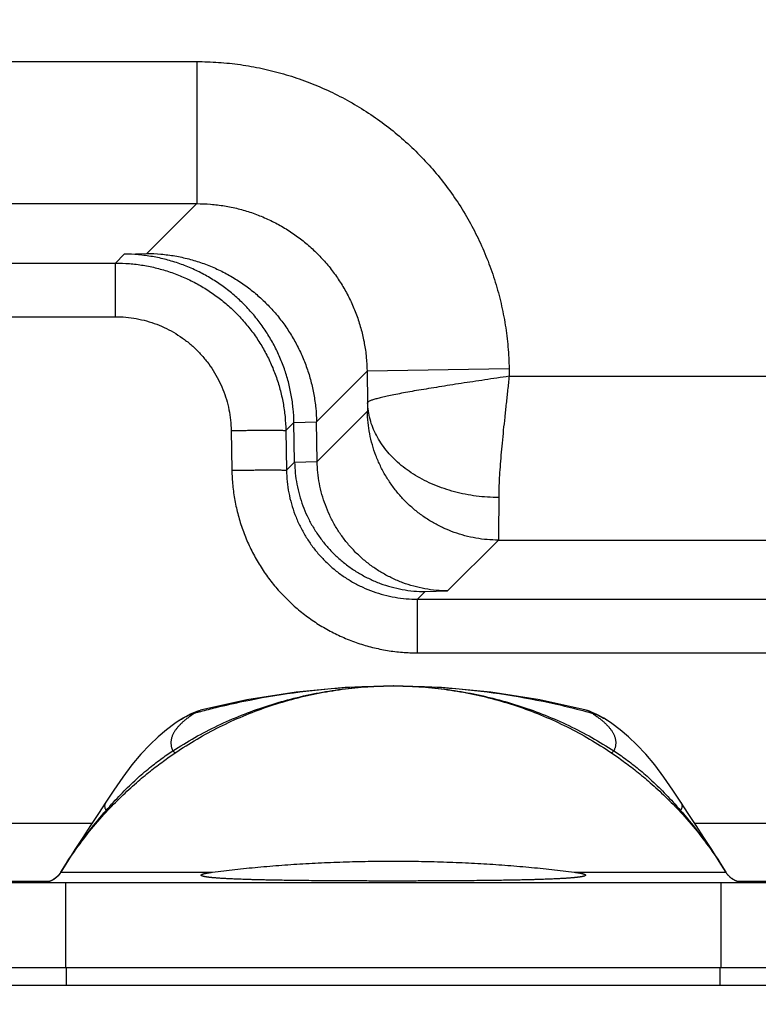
# Model space of a CAD drawing. Header units: inches. Extents: x 0 to 34, y 0 to 22.
# Tile 21 of 35: x 27.051 to 27.727, y 6.019 to 6.92. Entities that reach past the tile are written whole.
import ezdxf

# ---------------------------------------------------------------- set-up
doc = ezdxf.new("R2010")
doc.units = ezdxf.units.IN
doc.header["$LTSCALE"] = 1.87
doc.header["$MEASUREMENT"] = 0
doc.layers.get('0').update_dxf_attribs({"linetype": 'CONTINUOUS'})
doc.layers.add('DIMENSIONS', color=7, linetype='CONTINUOUS')
doc.styles.get("Standard").update_dxf_attribs({"font": 'txt', "width": 0.8})
doc.dimstyles.new('DIMSTYLE_1', dxfattribs={"dimtxt": 0.125, "dimasz": 0.18, "dimexe": 0.18, "dimexo": 0.0625, "dimgap": 0.09, "dimtad": 0, "dimtih": 1, "dimtoh": 1, "dimdec": 3, "dimlfac": 0.5, "dimzin": 4, "dimdsep": 46, "dimtxsty": 'STANDARD', "dimblk": '_FILLED', "dimblk1": '_FILLED', "dimblk2": '_FILLED', "dimcen": 0.09, "dimadec": 0, "dimazin": 0, "dimtp": 0.01, "dimtm": 0.01, "dimtfac": 1, "dimtdec": 3, "dimtofl": 0, "dimtmove": 0, "dimatfit": 3, "dimldrblk": '_FILLED', "dimfxl": 1, "dimtolj": 1, "dimtzin": 4, "dimarcsym": 0})

# ---------------------------------------------------------------- blocks, each defined once
blk = doc.blocks.new('_FILLED')
at = {"color": 0, "linetype": 'BYBLOCK'}
blk.add_solid([(0, 0), (-1, 0.1736), (-1, -0.1736)], dxfattribs=at)
blk = doc.blocks.new('*D2')
at = {"layer": 'DIMENSIONS', "color": 2, "linetype": 'CONTINUOUS'}
for p, q in [((27.30228, 7.1935), (25.61778, 7.1935)), ((25.74278, 7.1935), (25.74278, 6.615)), ((25.74278, 6.0365), (25.74278, 6.615)), ((25.74278, 6.615), (25.74278, 5.2865)), ((26.63106, 6.0365), (25.61778, 6.0365)), ((25.74278, 5.2865), (25.48817, 5.2865))]:
    blk.add_line(p, q, dxfattribs=at)
at = {"layer": 'DIMENSIONS', "color": 2, "linetype": 'CONTINUOUS', "xscale": 0.18, "yscale": 0.18, "zscale": 0.18}
for p, rotation in [((25.74278, 7.1935), 90), ((25.74278, 6.0365), 270)]:
    blk.add_blockref('_FILLED', p, dxfattribs=dict(at, rotation=rotation))
at = {"layer": 'DIMENSIONS', "color": 2, "linetype": 'CONTINUOUS', "width": 0.8}
for s, p in [('[', (24.72567, 5.224)), (']', (25.32567, 5.224)), ('.579', (24.20067, 5.224)), ('14.69', (24.82567, 5.224))]:
    blk.add_text(s, height=0.125, dxfattribs=at).set_placement(p)

msp = doc.modelspace()

# ---------------------------------------------------------------- linework, layer by layer
at = {"color": 7, "linetype": 'CONTINUOUS'}
for p, q in [((26.82876, 6.88182), (27.21279, 6.88182)), ((27.21279, 6.88182), (27.21279, 6.75184)), ((26.82876, 6.75184), (27.21279, 6.75184)), ((27.21279, 6.75184), (27.16719, 6.70624)), ((27.14657, 6.70562), (27.13845, 6.6975)), ((27.14657, 6.70562), (27.16719, 6.70624)), ((26.90311, 6.6975), (27.13845, 6.6975)), ((27.13845, 6.64838), (27.13845, 6.6975)), ((26.90311, 6.64838), (27.13845, 6.64838)), ((27.36874, 6.59854), (27.32244, 6.55223)), ((27.4987, 6.60077), (27.36874, 6.59854)), ((27.36874, 6.59854), (27.36924, 6.56965)), ((27.4987, 6.60077), (27.49882, 6.59391)), ((27.49882, 6.59391), (28.11212, 6.59391)), ((27.36902, 6.56185), (27.32307, 6.5159)), ((27.30182, 6.55161), (27.29437, 6.54416)), ((27.30182, 6.55161), (27.32244, 6.55223)), ((27.30245, 6.51528), (27.30182, 6.55161)), ((27.32307, 6.5159), (27.32244, 6.55223)), ((27.24438, 6.54418), (27.245, 6.50783)), ((27.29437, 6.54416), (27.29498, 6.50781)), ((27.29498, 6.50781), (27.30245, 6.51528)), ((27.30245, 6.51528), (27.32307, 6.5159)), ((27.48899, 6.44393), (27.44249, 6.39743)), ((27.48899, 6.44393), (28.11278, 6.44393)), ((27.42187, 6.39681), (27.44249, 6.39743)), ((27.41489, 6.38984), (27.42187, 6.39681)), ((27.41489, 6.38984), (28.11278, 6.38984)), ((27.41489, 6.34072), (27.41489, 6.38984)), ((27.41489, 6.34072), (28.113, 6.34072)), ((27.39256, 6.3105), (27.39278, 6.3105)), ((27.19588, 6.27825), (27.19589, 6.27826)), ((27.58967, 6.27825), (27.58972, 6.27821)), ((27.59269, 6.27614), (27.58967, 6.27825)), ((27.11709, 6.18472), (26.69278, 6.18472)), ((28.09278, 6.18472), (27.66846, 6.18472)), ((27.69727, 6.1399), (27.69109, 6.14997)), ((27.08846, 6.1402), (27.08763, 6.13893)), ((27.08846, 6.1402), (27.08843, 6.14007)), ((27.08843, 6.14005), (27.22728, 6.14005)), ((27.55828, 6.14005), (27.69713, 6.14005)), ((27.69713, 6.14007), (27.69709, 6.1402)), ((27.6981, 6.13868), (27.69782, 6.13907)), ((27.07791, 6.13167), (26.69278, 6.13167)), ((26.76993, 6.1305), (28.01562, 6.1305)), ((27.09278, 6.1305), (27.09278, 6.0525)), ((27.69278, 6.0525), (27.69278, 6.1305)), ((28.09278, 6.13167), (27.70751, 6.13167)), ((28.01562, 6.0525), (26.76993, 6.0525)), ((27.09375, 6.0365), (27.09375, 6.0525)), ((27.6918, 6.0365), (27.6918, 6.0525)), ((28.09278, 6.0365), (26.69278, 6.0365))]:
    msp.add_line(p, q, dxfattribs=at)
for points in [[(27.39256, 6.31049), (27.34879, 6.30912), (27.30375, 6.30486), (27.2588, 6.29769), (27.21624, 6.28817)], [(27.56932, 6.28817), (27.52676, 6.29769), (27.48189, 6.30485), (27.43684, 6.30912), (27.39278, 6.3105)], [(27.21381, 6.28744), (27.2068, 6.28455), (27.20037, 6.28112), (27.19589, 6.27826)], [(27.57894, 6.28446), (27.57252, 6.28716), (27.57175, 6.28744)], [(27.58974, 6.27821), (27.58533, 6.28103), (27.57894, 6.28446)], [(27.19588, 6.27825), (27.19287, 6.27614), (27.1853, 6.27044), (27.17767, 6.26404), (27.16985, 6.25667), (27.16178, 6.24813), (27.15345, 6.23822), (27.14508, 6.22712), (27.13687, 6.21522), (27.12971, 6.20415)], [(27.65584, 6.20415), (27.64868, 6.21522), (27.64048, 6.22712), (27.6321, 6.23822), (27.62377, 6.24813), (27.6157, 6.25667), (27.60788, 6.26403), (27.60026, 6.27044), (27.59269, 6.27614)], [(27.12971, 6.20415), (27.12307, 6.19381), (27.11574, 6.18266), (27.10851, 6.17172), (27.1014, 6.16085), (27.09447, 6.14997), (27.08846, 6.1402)], [(27.69109, 6.14997), (27.68415, 6.16085), (27.67704, 6.17172), (27.66981, 6.18266), (27.66249, 6.19381), (27.65584, 6.20415)], [(27.08763, 6.13893), (27.08591, 6.13682), (27.08391, 6.13497), (27.08169, 6.1334), (27.07927, 6.13215), (27.07671, 6.13124), (27.07404, 6.13069), (27.07206, 6.13055)], [(27.69782, 6.13907), (27.69754, 6.13948), (27.69727, 6.1399)], [(27.71138, 6.13071), (27.71122, 6.13073), (27.71102, 6.13076), (27.71082, 6.1308), (27.71061, 6.13083), (27.7104, 6.13087), (27.71019, 6.13091), (27.70998, 6.13096), (27.70976, 6.13101), (27.70954, 6.13106), (27.70932, 6.13111), (27.70909, 6.13117), (27.70887, 6.13124), (27.70864, 6.1313), (27.70841, 6.13137), (27.70817, 6.13144), (27.70794, 6.13152), (27.7077, 6.1316), (27.70746, 6.13168), (27.70721, 6.13177), (27.70697, 6.13187), (27.70672, 6.13197), (27.70647, 6.13207), (27.70621, 6.13218), (27.70596, 6.13229), (27.7057, 6.13241), (27.70543, 6.13254), (27.70516, 6.13268), (27.70489, 6.13282), (27.70461, 6.13297), (27.70432, 6.13313), (27.70402, 6.13331), (27.70371, 6.13349), (27.7034, 6.13369), (27.70308, 6.1339), (27.70275, 6.13413), (27.70242, 6.13436), (27.7021, 6.13461), (27.70177, 6.13486), (27.70145, 6.13512), (27.70113, 6.13539), (27.70081, 6.13567), (27.7005, 6.13596), (27.70019, 6.13626), (27.69988, 6.13657), (27.69957, 6.1369), (27.69927, 6.13723), (27.69897, 6.13757), (27.69868, 6.13793), (27.69839, 6.1383), (27.6981, 6.13868)]]:
    msp.add_lwpolyline(points, dxfattribs=at)
for points, knots in [([(27.21279, 6.88182), (27.21945, 6.88182), (27.23282, 6.88135), (27.25282, 6.87924), (27.2727, 6.87572), (27.29233, 6.87078), (27.31158, 6.86447), (27.33032, 6.85681), (27.34846, 6.84786), (27.36592, 6.83765), (27.38262, 6.82623), (27.39847, 6.81366), (27.4134, 6.79999), (27.42732, 6.7853), (27.44017, 6.76967), (27.45188, 6.75317), (27.46239, 6.73589), (27.47166, 6.7179), (27.47965, 6.69929), (27.4863, 6.68014), (27.49157, 6.66059), (27.49544, 6.64076), (27.49789, 6.6208), (27.49859, 6.60743), (27.4987, 6.60077)], [0, 0, 0, 0, 0.045003, 0.090268, 0.135714, 0.181265, 0.226849, 0.272397, 0.317895, 0.363377, 0.408873, 0.454389, 0.499916, 0.545448, 0.590974, 0.636479, 0.681968, 0.727477, 0.773044, 0.818655, 0.864234, 0.909703, 0.954985, 1, 1, 1, 1]), ([(27.21279, 6.75184), (27.21704, 6.75184), (27.22556, 6.75149), (27.23824, 6.74993), (27.25075, 6.74734), (27.263, 6.74374), (27.27491, 6.73914), (27.2864, 6.7336), (27.29739, 6.72714), (27.30781, 6.7198), (27.3176, 6.71164), (27.3267, 6.70271), (27.33504, 6.69306), (27.34256, 6.68275), (27.34923, 6.67186), (27.35498, 6.66045), (27.35978, 6.64862), (27.36359, 6.63642), (27.3664, 6.62396), (27.36818, 6.6113), (27.36867, 6.60279), (27.36874, 6.59854)], [0, 0, 0, 0, 0.052677, 0.105365, 0.158042, 0.210698, 0.263324, 0.315915, 0.368474, 0.421009, 0.473541, 0.526098, 0.578689, 0.631307, 0.683945, 0.7366, 0.789265, 0.841937, 0.894616, 0.947306, 1, 1, 1, 1]), ([(27.30182, 6.55161), (27.30174, 6.55578), (27.30127, 6.56412), (27.29955, 6.57654), (27.29685, 6.5888), (27.29317, 6.60083), (27.28853, 6.61255), (27.28296, 6.62388), (27.27648, 6.63476), (27.26912, 6.6451), (27.26093, 6.65485), (27.25195, 6.66392), (27.24223, 6.67225), (27.23184, 6.67979), (27.22084, 6.68646), (27.20931, 6.69221), (27.19731, 6.697), (27.18495, 6.70077), (27.17232, 6.70351), (27.15949, 6.70519), (27.15087, 6.7056), (27.14657, 6.70562)], [0, 0, 0, 0, 0.051637, 0.103449, 0.155274, 0.207091, 0.259147, 0.311306, 0.36347, 0.415896, 0.468491, 0.5211, 0.573936, 0.626961, 0.679998, 0.733198, 0.786557, 0.839869, 0.893196, 0.946611, 1, 1, 1, 1]), ([(27.16719, 6.70624), (27.1715, 6.70622), (27.18012, 6.70582), (27.19294, 6.70414), (27.20558, 6.7014), (27.21794, 6.69762), (27.22993, 6.69283), (27.24147, 6.68708), (27.25247, 6.68041), (27.26286, 6.67288), (27.27257, 6.66454), (27.28155, 6.65547), (27.28974, 6.64573), (27.2971, 6.63538), (27.30358, 6.6245), (27.30916, 6.61317), (27.31379, 6.60145), (27.31747, 6.58943), (27.32018, 6.57717), (27.32189, 6.56474), (27.32237, 6.5564), (27.32244, 6.55223)], [0, 0, 0, 0, 0.053389, 0.106804, 0.160131, 0.213443, 0.266802, 0.320002, 0.373039, 0.426064, 0.4789, 0.531509, 0.584104, 0.63653, 0.688694, 0.740853, 0.792909, 0.844726, 0.896551, 0.948363, 1, 1, 1, 1]), ([(27.13845, 6.6975), (27.1427, 6.6975), (27.15121, 6.69715), (27.16388, 6.69558), (27.17639, 6.69299), (27.18863, 6.68938), (27.20054, 6.68479), (27.21202, 6.67924), (27.223, 6.67278), (27.23342, 6.66545), (27.24321, 6.65729), (27.2523, 6.64836), (27.26064, 6.63871), (27.26816, 6.6284), (27.27483, 6.61751), (27.28058, 6.6061), (27.28539, 6.59426), (27.28921, 6.58206), (27.29202, 6.56959), (27.2938, 6.55693), (27.2943, 6.54842), (27.29437, 6.54416)], [0, 0, 0, 0, 0.052651, 0.105318, 0.157973, 0.210607, 0.263214, 0.315791, 0.36834, 0.420868, 0.473389, 0.525923, 0.578494, 0.631117, 0.68378, 0.736467, 0.789165, 0.84187, 0.894582, 0.947297, 1, 1, 1, 1]), ([(27.13845, 6.64838), (27.14163, 6.64838), (27.14804, 6.64808), (27.15759, 6.64678), (27.16704, 6.6446), (27.17627, 6.64156), (27.18518, 6.63768), (27.1937, 6.633), (27.20175, 6.62757), (27.20927, 6.62142), (27.2162, 6.61461), (27.22248, 6.6072), (27.22805, 6.59923), (27.23288, 6.59079), (27.23691, 6.58193), (27.24012, 6.57274), (27.24247, 6.56332), (27.24393, 6.55377), (27.24433, 6.54737), (27.24438, 6.54418)], [0, 0, 0, 0, 0.05808, 0.116639, 0.175506, 0.234521, 0.29353, 0.352443, 0.411324, 0.47025, 0.529214, 0.58816, 0.647082, 0.706059, 0.765152, 0.824258, 0.883213, 0.941851, 1, 1, 1, 1]), ([(27.49882, 6.59391), (27.4951, 6.59329), (27.48764, 6.59227), (27.47657, 6.59052), (27.46564, 6.58893), (27.45497, 6.58733), (27.44464, 6.5857), (27.4347, 6.58411), (27.42525, 6.5826), (27.41634, 6.58112), (27.40805, 6.57972), (27.40044, 6.57832), (27.39357, 6.577), (27.38749, 6.57578), (27.38224, 6.57458), (27.37786, 6.57344), (27.37437, 6.57247), (27.37175, 6.57158), (27.37011, 6.57072), (27.36932, 6.57), (27.36924, 6.56965)], [0, 0, 0, 0, 0.085626, 0.170562, 0.2542, 0.33595, 0.415221, 0.491426, 0.563998, 0.632393, 0.696105, 0.754688, 0.807692, 0.854711, 0.89548, 0.929732, 0.957166, 0.977786, 0.991891, 1, 1, 1, 1]), ([(27.49882, 6.59391), (27.49831, 6.5897), (27.4974, 6.58133), (27.49604, 6.56886), (27.4947, 6.55659), (27.49345, 6.54459), (27.4923, 6.53294), (27.4913, 6.52175), (27.49042, 6.51111), (27.48977, 6.50109), (27.48933, 6.49176), (27.4892, 6.48577), (27.4892, 6.4829)], [0, 0, 0, 0, 0.113917, 0.226599, 0.337633, 0.446218, 0.551458, 0.652511, 0.748564, 0.838854, 0.922847, 1, 1, 1, 1]), ([(27.36924, 6.56965), (27.36924, 6.56891), (27.36923, 6.56753), (27.36922, 6.56563), (27.36917, 6.5641), (27.36916, 6.56295), (27.36907, 6.56229), (27.36909, 6.56192), (27.36902, 6.56185)], [0, 0, 0, 0, 0.285074, 0.530589, 0.728845, 0.874358, 0.964495, 1, 1, 1, 1]), ([(27.4892, 6.4829), (27.48577, 6.48291), (27.47891, 6.48313), (27.4687, 6.48412), (27.45863, 6.48575), (27.44879, 6.48802), (27.43925, 6.4909), (27.43007, 6.49437), (27.42133, 6.49842), (27.41308, 6.503), (27.40539, 6.50809), (27.39832, 6.51365), (27.39191, 6.51964), (27.38622, 6.52602), (27.38129, 6.53274), (27.37715, 6.53974), (27.37384, 6.54699), (27.37138, 6.55443), (27.36979, 6.562), (27.36932, 6.5671), (27.36924, 6.56965)], [0, 0, 0, 0, 0.063299, 0.126393, 0.189073, 0.251143, 0.312416, 0.372723, 0.431915, 0.48987, 0.546493, 0.601726, 0.655546, 0.707974, 0.759073, 0.808954, 0.857772, 0.905724, 0.953046, 1, 1, 1, 1]), ([(27.48899, 6.44393), (27.48554, 6.44393), (27.47863, 6.44423), (27.46836, 6.44557), (27.45823, 6.44779), (27.44834, 6.45088), (27.43875, 6.45481), (27.42953, 6.45954), (27.42075, 6.46506), (27.41249, 6.47131), (27.40479, 6.47825), (27.39772, 6.48583), (27.39132, 6.49399), (27.38566, 6.50267), (27.38076, 6.51181), (27.37667, 6.52133), (27.37341, 6.53117), (27.37102, 6.54125), (27.3695, 6.55151), (27.36908, 6.5584), (27.36902, 6.56185)], [0, 0, 0, 0, 0.055551, 0.111104, 0.166658, 0.222213, 0.277769, 0.333326, 0.388884, 0.444443, 0.500002, 0.55556, 0.611119, 0.666676, 0.722233, 0.777789, 0.833344, 0.888898, 0.94445, 1, 1, 1, 1]), ([(27.24438, 6.54418), (27.24623, 6.54421), (27.24989, 6.54427), (27.25534, 6.54434), (27.26065, 6.54441), (27.26575, 6.54446), (27.2706, 6.54449), (27.27512, 6.54451), (27.27927, 6.54452), (27.28299, 6.54451), (27.28623, 6.54449), (27.28896, 6.54446), (27.29113, 6.54439), (27.29277, 6.54437), (27.29373, 6.54424), (27.29427, 6.54426), (27.29437, 6.54416)], [0, 0, 0, 0, 0.110676, 0.219989, 0.326597, 0.429189, 0.526506, 0.617352, 0.700611, 0.775261, 0.840387, 0.895189, 0.938997, 0.971282, 0.991666, 1, 1, 1, 1]), ([(27.30245, 6.51528), (27.30251, 6.51189), (27.30291, 6.50512), (27.30437, 6.49504), (27.30667, 6.48511), (27.30981, 6.47538), (27.31377, 6.46594), (27.31853, 6.45685), (27.32405, 6.44816), (27.33031, 6.43996), (27.33727, 6.43229), (27.34488, 6.42524), (27.3531, 6.41884), (27.36186, 6.41317), (27.3711, 6.40827), (27.38075, 6.40418), (27.39074, 6.40095), (27.40097, 6.39861), (27.41137, 6.39717), (27.41837, 6.39683), (27.42187, 6.39681)], [0, 0, 0, 0, 0.054512, 0.10921, 0.163901, 0.218642, 0.273632, 0.328688, 0.383827, 0.439261, 0.494797, 0.55042, 0.606329, 0.662326, 0.718396, 0.774697, 0.830995, 0.887265, 0.943644, 1, 1, 1, 1]), ([(27.44249, 6.39743), (27.439, 6.39745), (27.432, 6.39779), (27.42159, 6.39923), (27.41136, 6.40157), (27.40138, 6.4048), (27.39172, 6.40889), (27.38248, 6.41379), (27.37372, 6.41947), (27.36551, 6.42586), (27.35789, 6.43292), (27.35093, 6.44058), (27.34467, 6.44879), (27.33915, 6.45747), (27.3344, 6.46657), (27.33044, 6.47601), (27.3273, 6.48573), (27.32499, 6.49566), (27.32353, 6.50574), (27.32313, 6.51252), (27.32307, 6.5159)], [0, 0, 0, 0, 0.056356, 0.112735, 0.169005, 0.225303, 0.281604, 0.337674, 0.393671, 0.44958, 0.505203, 0.560739, 0.616173, 0.671312, 0.726368, 0.781358, 0.836099, 0.89079, 0.945488, 1, 1, 1, 1]), ([(27.245, 6.50783), (27.24684, 6.50786), (27.25051, 6.50791), (27.25595, 6.50799), (27.26126, 6.50805), (27.26637, 6.5081), (27.27121, 6.50814), (27.27574, 6.50816), (27.27988, 6.50817), (27.2836, 6.50816), (27.28684, 6.50814), (27.28958, 6.50811), (27.29174, 6.50804), (27.29338, 6.50802), (27.29434, 6.50788), (27.29488, 6.50791), (27.29498, 6.50781)], [0, 0, 0, 0, 0.110678, 0.219992, 0.326601, 0.429193, 0.52651, 0.617355, 0.700614, 0.775263, 0.840388, 0.895189, 0.938998, 0.971283, 0.991666, 1, 1, 1, 1]), ([(27.245, 6.50783), (27.24507, 6.50321), (27.24561, 6.49396), (27.24754, 6.48019), (27.25059, 6.46659), (27.25475, 6.45329), (27.25998, 6.44038), (27.26624, 6.42795), (27.2735, 6.41607), (27.2817, 6.40482), (27.2908, 6.39429), (27.30072, 6.38453), (27.31141, 6.37562), (27.32279, 6.36761), (27.33479, 6.36057), (27.34732, 6.35452), (27.36031, 6.34952), (27.37366, 6.3456), (27.38728, 6.34278), (27.40106, 6.34109), (27.41029, 6.34072), (27.41489, 6.34072)], [0, 0, 0, 0, 0.052442, 0.1051, 0.157862, 0.210614, 0.263298, 0.315955, 0.368624, 0.421295, 0.473951, 0.526597, 0.579244, 0.631898, 0.684543, 0.737176, 0.789821, 0.842496, 0.895144, 0.947674, 1, 1, 1, 1]), ([(27.29498, 6.50781), (27.29504, 6.50435), (27.29545, 6.49744), (27.29696, 6.48717), (27.29936, 6.47707), (27.30261, 6.46721), (27.3067, 6.45768), (27.3116, 6.44853), (27.31727, 6.43985), (27.32366, 6.43168), (27.33073, 6.42411), (27.33844, 6.41717), (27.3467, 6.41092), (27.35548, 6.40541), (27.3647, 6.40068), (27.37428, 6.39676), (27.38417, 6.39368), (27.39428, 6.39147), (27.40455, 6.39013), (27.41145, 6.38984), (27.41489, 6.38984)], [0, 0, 0, 0, 0.055656, 0.111299, 0.166928, 0.222544, 0.278145, 0.333733, 0.389309, 0.444874, 0.50043, 0.555978, 0.611521, 0.667053, 0.722569, 0.778065, 0.833539, 0.889005, 0.944484, 1, 1, 1, 1]), ([(27.4892, 6.4829), (27.4892, 6.48033), (27.4892, 6.47545), (27.48919, 6.46851), (27.48917, 6.46238), (27.48915, 6.45709), (27.48913, 6.45267), (27.4891, 6.44916), (27.48909, 6.44658), (27.48902, 6.44494), (27.48903, 6.44415), (27.48899, 6.44393)], [0, 0, 0, 0, 0.197793, 0.376112, 0.5338, 0.669835, 0.783348, 0.87362, 0.940077, 0.982291, 1, 1, 1, 1]), ([(27.19094, 6.25108), (27.19753, 6.25534), (27.211, 6.26348), (27.23199, 6.27437), (27.2537, 6.28392), (27.27602, 6.29206), (27.29883, 6.29877), (27.32202, 6.30401), (27.34546, 6.30775), (27.369, 6.30999), (27.38473, 6.3105), (27.39256, 6.3105)], [0, 0, 0, 0, 0.110488, 0.221455, 0.332734, 0.444187, 0.555723, 0.667264, 0.778661, 0.889779, 1, 1, 1, 1]), ([(27.19317, 6.2493), (27.19967, 6.2537), (27.21297, 6.26207), (27.23371, 6.2733), (27.25517, 6.28313), (27.27724, 6.29152), (27.2998, 6.29843), (27.32274, 6.30382), (27.34595, 6.30767), (27.36892, 6.30995), (27.38416, 6.31047), (27.39158, 6.3105)], [0, 0, 0, 0, 0.111701, 0.223636, 0.33566, 0.447666, 0.559604, 0.671441, 0.783056, 0.894332, 1, 1, 1, 1]), ([(27.23064, 6.29078), (27.239, 6.29283), (27.26244, 6.29813), (27.30129, 6.30478), (27.34681, 6.30943), (27.37713, 6.31049), (27.39207, 6.3105)], [0, 0, 0, 0, 0.158324, 0.442105, 0.72495, 1, 1, 1, 1]), ([(27.39278, 6.3105), (27.408, 6.3105), (27.43858, 6.30945), (27.48435, 6.30476), (27.52981, 6.29698), (27.55971, 6.28976), (27.57449, 6.28566)], [0, 0, 0, 0, 0.248136, 0.498723, 0.749956, 1, 1, 1, 1]), ([(27.39278, 6.3105), (27.40061, 6.3105), (27.41626, 6.30999), (27.43964, 6.30767), (27.46284, 6.30381), (27.48577, 6.29842), (27.50833, 6.29152), (27.53039, 6.28313), (27.55184, 6.2733), (27.57258, 6.26208), (27.58588, 6.2537), (27.59238, 6.2493)], [0, 0, 0, 0, 0.110906, 0.221574, 0.332506, 0.44366, 0.554941, 0.666274, 0.777609, 0.888886, 1, 1, 1, 1]), ([(27.39278, 6.3105), (27.40069, 6.3105), (27.4165, 6.31), (27.44012, 6.30775), (27.46356, 6.304), (27.48673, 6.29877), (27.50954, 6.29206), (27.53185, 6.28392), (27.55355, 6.27437), (27.57454, 6.26348), (27.58802, 6.25535), (27.59461, 6.25108)], [0, 0, 0, 0, 0.111296, 0.222307, 0.333524, 0.444888, 0.556284, 0.667599, 0.778736, 0.889584, 1, 1, 1, 1]), ([(27.21107, 6.28566), (27.21005, 6.285), (27.20807, 6.28368), (27.20525, 6.28166), (27.20263, 6.27963), (27.20023, 6.27761), (27.19805, 6.27558), (27.1961, 6.27355), (27.19438, 6.27153), (27.19283, 6.26941), (27.19151, 6.26721), (27.1906, 6.26526), (27.19005, 6.26371), (27.18972, 6.26256), (27.18947, 6.26141), (27.1893, 6.26026), (27.18922, 6.25911), (27.18921, 6.25796), (27.18929, 6.25681), (27.18945, 6.25566), (27.1897, 6.25451), (27.19003, 6.25336), (27.19044, 6.25221), (27.19077, 6.25145), (27.19094, 6.25108)], [0, 0, 0, 0, 0.083044, 0.162242, 0.237584, 0.309089, 0.376807, 0.440825, 0.50128, 0.558371, 0.619289, 0.676838, 0.704585, 0.731773, 0.758515, 0.78493, 0.811142, 0.837283, 0.863484, 0.88988, 0.916603, 0.943782, 0.971541, 1, 1, 1, 1]), ([(27.19589, 6.27826), (27.19683, 6.2789), (27.19968, 6.28075), (27.20457, 6.2834), (27.20867, 6.28508), (27.21071, 6.28579)], [0, 0, 0, 0, 0.204325, 0.611444, 1, 1, 1, 1]), ([(27.21071, 6.28579), (27.21068, 6.2858), (27.21064, 6.28588), (27.21078, 6.28599), (27.21094, 6.28614), (27.21123, 6.28631), (27.21161, 6.28652), (27.21208, 6.28676), (27.21267, 6.28701), (27.21325, 6.28724), (27.21365, 6.28739), (27.21381, 6.28744)], [0, 0, 0, 0, 0.021062, 0.058614, 0.123304, 0.215007, 0.333354, 0.479295, 0.654378, 0.860712, 1, 1, 1, 1]), ([(27.21071, 6.28579), (27.21075, 6.28577), (27.21083, 6.28575), (27.21095, 6.28571), (27.21103, 6.28568), (27.21107, 6.28566)], [0, 0, 0, 0, 0.33383, 0.664341, 1, 1, 1, 1]), ([(27.21381, 6.28744), (27.21392, 6.28748), (27.21436, 6.28763), (27.21517, 6.28788), (27.21586, 6.28808), (27.21624, 6.28817)], [0, 0, 0, 0, 0.144802, 0.546898, 1, 1, 1, 1]), ([(27.57175, 6.28744), (27.57163, 6.28748), (27.57119, 6.28763), (27.57039, 6.28789), (27.56969, 6.28808), (27.56932, 6.28817)], [0, 0, 0, 0, 0.145627, 0.54797, 1, 1, 1, 1]), ([(27.57485, 6.28579), (27.57487, 6.2858), (27.57491, 6.28588), (27.57478, 6.28599), (27.57461, 6.28614), (27.57432, 6.28631), (27.57395, 6.28652), (27.57347, 6.28676), (27.57288, 6.28701), (27.5723, 6.28724), (27.57191, 6.28739), (27.57175, 6.28744)], [0, 0, 0, 0, 0.021065, 0.058626, 0.123358, 0.215129, 0.333565, 0.479603, 0.654783, 0.86119, 1, 1, 1, 1]), ([(27.57485, 6.28579), (27.57481, 6.28577), (27.57473, 6.28575), (27.57461, 6.2857), (27.57453, 6.28568), (27.57449, 6.28566)], [0, 0, 0, 0, 0.332192, 0.658598, 1, 1, 1, 1]), ([(27.57449, 6.28566), (27.57551, 6.285), (27.57748, 6.28368), (27.58031, 6.28166), (27.58292, 6.27963), (27.58533, 6.27761), (27.5875, 6.27558), (27.58946, 6.27355), (27.59118, 6.27153), (27.59272, 6.26941), (27.59405, 6.26721), (27.59495, 6.26526), (27.5955, 6.26371), (27.59583, 6.26256), (27.59608, 6.26141), (27.59625, 6.26026), (27.59634, 6.25911), (27.59634, 6.25796), (27.59626, 6.25681), (27.5961, 6.25566), (27.59585, 6.25451), (27.59553, 6.25336), (27.59511, 6.25221), (27.59479, 6.25145), (27.59461, 6.25108)], [0, 0, 0, 0, 0.083045, 0.162242, 0.237584, 0.309089, 0.376807, 0.440825, 0.50128, 0.558371, 0.619288, 0.676838, 0.704585, 0.731773, 0.758515, 0.784929, 0.811142, 0.837282, 0.863484, 0.88988, 0.916602, 0.943781, 0.971541, 1, 1, 1, 1]), ([(27.57485, 6.28579), (27.57688, 6.28508), (27.58089, 6.28343), (27.58471, 6.28138), (27.58656, 6.28025)], [0, 0, 0, 0, 0.497897, 1, 1, 1, 1]), ([(27.58656, 6.28025), (27.58663, 6.28022), (27.58768, 6.27958), (27.58871, 6.27891), (27.58967, 6.27825)], [0, 0, 0, 0, 0.057939, 1, 1, 1, 1]), ([(27.12985, 6.19489), (27.13439, 6.19981), (27.14341, 6.20907), (27.15701, 6.22159), (27.16988, 6.23232), (27.18179, 6.2414), (27.1895, 6.24682), (27.19317, 6.2493)], [0, 0, 0, 0, 0.240231, 0.463127, 0.662478, 0.840865, 1, 1, 1, 1]), ([(27.12997, 6.19658), (27.13429, 6.20157), (27.14275, 6.21086), (27.15557, 6.22345), (27.16782, 6.23419), (27.17948, 6.2433), (27.1872, 6.24865), (27.19094, 6.25108)], [0, 0, 0, 0, 0.241568, 0.459098, 0.656639, 0.836987, 1, 1, 1, 1]), ([(27.19317, 6.2493), (27.193, 6.2493), (27.19255, 6.24958), (27.19183, 6.25018), (27.19127, 6.25074), (27.19094, 6.25108)], [0, 0, 0, 0, 0.180672, 0.511321, 1, 1, 1, 1]), ([(27.59238, 6.2493), (27.59255, 6.2493), (27.593, 6.24958), (27.59373, 6.25018), (27.59429, 6.25074), (27.59461, 6.25108)], [0, 0, 0, 0, 0.180677, 0.511326, 1, 1, 1, 1]), ([(27.59238, 6.2493), (27.59606, 6.24681), (27.60376, 6.2414), (27.61567, 6.23231), (27.62854, 6.22158), (27.64214, 6.20907), (27.65117, 6.19981), (27.6557, 6.19489)], [0, 0, 0, 0, 0.159163, 0.337575, 0.536951, 0.759834, 1, 1, 1, 1]), ([(27.59461, 6.25108), (27.59835, 6.24865), (27.60607, 6.2433), (27.61774, 6.23419), (27.62999, 6.22345), (27.6428, 6.21086), (27.65126, 6.20157), (27.65559, 6.19658)], [0, 0, 0, 0, 0.163013, 0.343359, 0.5409, 0.758428, 1, 1, 1, 1]), ([(27.12971, 6.20415), (27.12956, 6.20391), (27.12926, 6.20339), (27.12891, 6.20257), (27.12867, 6.20171), (27.12855, 6.20085), (27.12857, 6.19999), (27.12872, 6.19913), (27.12901, 6.19826), (27.12942, 6.19741), (27.12977, 6.19685), (27.12997, 6.19658)], [0, 0, 0, 0, 0.105606, 0.220186, 0.329526, 0.435711, 0.541047, 0.647926, 0.758675, 0.875417, 1, 1, 1, 1]), ([(27.65584, 6.20415), (27.656, 6.20391), (27.65629, 6.20339), (27.65665, 6.20257), (27.65689, 6.20171), (27.657, 6.20085), (27.65698, 6.19999), (27.65683, 6.19913), (27.65655, 6.19826), (27.65613, 6.19741), (27.65578, 6.19685), (27.65559, 6.19658)], [0, 0, 0, 0, 0.105606, 0.220186, 0.329526, 0.435711, 0.541047, 0.647926, 0.758675, 0.875417, 1, 1, 1, 1]), ([(27.08843, 6.14005), (27.0924, 6.14654), (27.1008, 6.1593), (27.11462, 6.17762), (27.12465, 6.18924), (27.12985, 6.19489)], [0, 0, 0, 0, 0.331652, 0.665194, 1, 1, 1, 1]), ([(27.08849, 6.14018), (27.09234, 6.14648), (27.10061, 6.15918), (27.11444, 6.17802), (27.12459, 6.19037), (27.12997, 6.19658)], [0, 0, 0, 0, 0.316195, 0.648346, 1, 1, 1, 1]), ([(27.12985, 6.19489), (27.12994, 6.19502), (27.13006, 6.19535), (27.13008, 6.19594), (27.13002, 6.19635), (27.12997, 6.19658)], [0, 0, 0, 0, 0.273101, 0.599312, 1, 1, 1, 1]), ([(27.6557, 6.19489), (27.65562, 6.19502), (27.65549, 6.19535), (27.65547, 6.19594), (27.65554, 6.19635), (27.65559, 6.19658)], [0, 0, 0, 0, 0.273101, 0.599312, 1, 1, 1, 1]), ([(27.65559, 6.19658), (27.66096, 6.19037), (27.67111, 6.17802), (27.68494, 6.15918), (27.69321, 6.14648), (27.69706, 6.14018)], [0, 0, 0, 0, 0.351656, 0.683809, 1, 1, 1, 1]), ([(27.6557, 6.19489), (27.66091, 6.18924), (27.67093, 6.17762), (27.68476, 6.1593), (27.69315, 6.14654), (27.69713, 6.14005)], [0, 0, 0, 0, 0.334806, 0.668348, 1, 1, 1, 1]), ([(27.22728, 6.14005), (27.23408, 6.14095), (27.24794, 6.14262), (27.26905, 6.14476), (27.29074, 6.14656), (27.3129, 6.14801), (27.33545, 6.1491), (27.35828, 6.14984), (27.38127, 6.1502), (27.4043, 6.1502), (27.42728, 6.14984), (27.45012, 6.1491), (27.47267, 6.14801), (27.49482, 6.14656), (27.51651, 6.14476), (27.53762, 6.14262), (27.55147, 6.14095), (27.55828, 6.14005)], [0, 0, 0, 0, 0.062056, 0.126154, 0.191842, 0.258767, 0.326904, 0.395915, 0.465321, 0.534721, 0.604122, 0.673129, 0.741262, 0.80818, 0.873859, 0.937949, 1, 1, 1, 1]), ([(27.07137, 6.1305), (27.07234, 6.1305), (27.07429, 6.13064), (27.07714, 6.13128), (27.07988, 6.13232), (27.08243, 6.13376), (27.08475, 6.13555), (27.08678, 6.13765), (27.08792, 6.13924), (27.08843, 6.14007)], [0, 0, 0, 0, 0.142852, 0.285704, 0.428558, 0.571414, 0.714273, 0.857135, 1, 1, 1, 1]), ([(27.07137, 6.1305), (27.07235, 6.1305), (27.07429, 6.13064), (27.07715, 6.13128), (27.07988, 6.13232), (27.08243, 6.13375), (27.08475, 6.13554), (27.08678, 6.13764), (27.08792, 6.13922), (27.08843, 6.14005)], [0, 0, 0, 0, 0.142857, 0.285714, 0.428572, 0.571429, 0.714286, 0.857144, 1, 1, 1, 1]), ([(27.22289, 6.13551), (27.22273, 6.13553), (27.22239, 6.13558), (27.22188, 6.13565), (27.22135, 6.13573), (27.22083, 6.13582), (27.22033, 6.13591), (27.21985, 6.136), (27.2194, 6.1361), (27.21899, 6.13619), (27.21863, 6.13628), (27.21831, 6.13637), (27.21804, 6.13646), (27.21779, 6.13654), (27.21758, 6.13663), (27.21738, 6.13672), (27.21721, 6.13681), (27.21705, 6.1369), (27.21692, 6.137), (27.21682, 6.13712), (27.21676, 6.13724), (27.21675, 6.13737), (27.2168, 6.13752), (27.21691, 6.13766), (27.21707, 6.13779), (27.21726, 6.13791), (27.21749, 6.13803), (27.21775, 6.13815), (27.21804, 6.13826), (27.21836, 6.13837), (27.21869, 6.13848), (27.21904, 6.13858), (27.2194, 6.13867), (27.21976, 6.13876), (27.22012, 6.13885), (27.22047, 6.13893), (27.2208, 6.139), (27.22114, 6.13907), (27.22148, 6.13914), (27.22182, 6.1392), (27.22219, 6.13927), (27.22257, 6.13934), (27.22299, 6.13941), (27.22344, 6.13949), (27.22394, 6.13957), (27.22448, 6.13966), (27.22509, 6.13975), (27.22575, 6.13984), (27.22649, 6.13995), (27.22701, 6.14002), (27.22728, 6.14005)], [0, 0, 0, 0, 0.028529, 0.058143, 0.088249, 0.11824, 0.14752, 0.175514, 0.20166, 0.225415, 0.246427, 0.264909, 0.281217, 0.295721, 0.308787, 0.320769, 0.331956, 0.34226, 0.351572, 0.359904, 0.367338, 0.374545, 0.382684, 0.392841, 0.404393, 0.41736, 0.432014, 0.448213, 0.465796, 0.484761, 0.5048, 0.525581, 0.546759, 0.567971, 0.588832, 0.608969, 0.628458, 0.647682, 0.667042, 0.686932, 0.707745, 0.729865, 0.753679, 0.779569, 0.807919, 0.839111, 0.873527, 0.911555, 0.953582, 1, 1, 1, 1]), ([(27.55828, 6.14005), (27.55854, 6.14002), (27.55905, 6.13995), (27.55977, 6.13985), (27.56042, 6.13975), (27.56101, 6.13966), (27.56156, 6.13958), (27.56205, 6.1395), (27.56251, 6.13942), (27.56293, 6.13935), (27.56334, 6.13928), (27.56372, 6.13921), (27.5641, 6.13913), (27.56448, 6.13906), (27.56486, 6.13898), (27.56526, 6.13889), (27.56566, 6.1388), (27.56606, 6.1387), (27.56646, 6.13859), (27.56683, 6.13849), (27.56717, 6.13838), (27.56748, 6.13828), (27.56775, 6.13817), (27.56801, 6.13806), (27.56823, 6.13795), (27.56844, 6.13783), (27.56861, 6.1377), (27.56873, 6.13756), (27.5688, 6.1374), (27.5688, 6.13725), (27.56873, 6.13711), (27.56862, 6.137), (27.56849, 6.1369), (27.56834, 6.1368), (27.56818, 6.13672), (27.56799, 6.13663), (27.56778, 6.13655), (27.56754, 6.13647), (27.56726, 6.13638), (27.56694, 6.13629), (27.56658, 6.1362), (27.56617, 6.1361), (27.56572, 6.13601), (27.56523, 6.13591), (27.56472, 6.13582), (27.56419, 6.13573), (27.56365, 6.13565), (27.56313, 6.13557), (27.56262, 6.1355), (27.56214, 6.13544), (27.56167, 6.13538), (27.5612, 6.13532), (27.56074, 6.13527), (27.56026, 6.13522), (27.55977, 6.13516), (27.55925, 6.13511), (27.55869, 6.13505), (27.5581, 6.135), (27.55744, 6.13494), (27.55673, 6.13487), (27.55594, 6.13481), (27.55507, 6.13473), (27.55412, 6.13466), (27.55305, 6.13458), (27.55188, 6.1345), (27.55059, 6.13441), (27.54916, 6.13432), (27.54759, 6.13423), (27.54587, 6.13413), (27.54398, 6.13403), (27.54191, 6.13393), (27.53965, 6.13383), (27.53719, 6.13372), (27.53451, 6.13361), (27.53161, 6.13351), (27.52847, 6.1334), (27.52506, 6.13329), (27.52132, 6.13318), (27.5172, 6.13308), (27.51261, 6.13296), (27.50747, 6.13285), (27.50171, 6.13274), (27.49524, 6.13263), (27.48801, 6.13252), (27.48001, 6.13241), (27.47119, 6.13231), (27.46144, 6.13222), (27.45058, 6.13214), (27.43839, 6.13207), (27.42461, 6.13201), (27.40893, 6.13197), (27.39191, 6.13195), (27.37495, 6.13197), (27.35943, 6.13201), (27.34581, 6.13207), (27.33377, 6.13215), (27.32302, 6.13223), (27.31338, 6.13232), (27.30466, 6.13242), (27.29675, 6.13253), (27.2896, 6.13264), (27.2832, 6.13275), (27.2775, 6.13286), (27.27242, 6.13298), (27.26788, 6.13309), (27.2638, 6.1332), (27.26011, 6.1333), (27.25673, 6.13341), (27.25362, 6.13352), (27.25074, 6.13363), (27.24809, 6.13373), (27.24565, 6.13384), (27.24341, 6.13394), (27.24136, 6.13404), (27.23949, 6.13414), (27.23778, 6.13424), (27.23622, 6.13433), (27.2348, 6.13442), (27.23352, 6.13451), (27.23236, 6.13459), (27.23131, 6.13467), (27.23035, 6.13474), (27.22949, 6.13482), (27.22871, 6.13488), (27.22801, 6.13495), (27.22736, 6.13501), (27.22677, 6.13506), (27.22622, 6.13512), (27.2257, 6.13517), (27.22522, 6.13523), (27.22475, 6.13528), (27.22429, 6.13533), (27.22383, 6.13539), (27.22337, 6.13545), (27.22305, 6.13549), (27.22289, 6.13551)], [0, 0, 0, 0, 0.002242, 0.004272, 0.006113, 0.007785, 0.009309, 0.010705, 0.011995, 0.013199, 0.014337, 0.015431, 0.016502, 0.01757, 0.018659, 0.019788, 0.020955, 0.022129, 0.023277, 0.024366, 0.025366, 0.026265, 0.027085, 0.027853, 0.028572, 0.02923, 0.029825, 0.030353, 0.030818, 0.031215, 0.03161, 0.032042, 0.03251, 0.032996, 0.033514, 0.034082, 0.034714, 0.035426, 0.036232, 0.037149, 0.03819, 0.039364, 0.040666, 0.042068, 0.04354, 0.04505, 0.046567, 0.048057, 0.04949, 0.050857, 0.05218, 0.05348, 0.054783, 0.056111, 0.057489, 0.05894, 0.06049, 0.062163, 0.063986, 0.065983, 0.068181, 0.070607, 0.073289, 0.076253, 0.079529, 0.083146, 0.087133, 0.091521, 0.096342, 0.101627, 0.107409, 0.113722, 0.120599, 0.128074, 0.136182, 0.144956, 0.15445, 0.164824, 0.176289, 0.189057, 0.203349, 0.219389, 0.237407, 0.25763, 0.280032, 0.304524, 0.331617, 0.361837, 0.395701, 0.433881, 0.477433, 0.527209, 0.576681, 0.619709, 0.657436, 0.690908, 0.72078, 0.747566, 0.771796, 0.79396, 0.813961, 0.831774, 0.847632, 0.861763, 0.874392, 0.885735, 0.896005, 0.905407, 0.9141, 0.922134, 0.929542, 0.936358, 0.942615, 0.948348, 0.953588, 0.958368, 0.962719, 0.966674, 0.970261, 0.97351, 0.97645, 0.97911, 0.981516, 0.983696, 0.985676, 0.987483, 0.98914, 0.990675, 0.992111, 0.993473, 0.994784, 0.99607, 0.997352, 0.998655, 1, 1, 1, 1]), ([(27.71419, 6.1305), (27.71322, 6.1305), (27.71127, 6.13064), (27.70841, 6.13128), (27.70568, 6.13232), (27.70312, 6.13376), (27.70081, 6.13555), (27.69877, 6.13765), (27.69764, 6.13924), (27.69713, 6.14007)], [0, 0, 0, 0, 0.142852, 0.285705, 0.428559, 0.571416, 0.714275, 0.857137, 1, 1, 1, 1]), ([(27.71418, 6.1305), (27.71321, 6.1305), (27.71126, 6.13064), (27.70841, 6.13128), (27.70567, 6.13232), (27.70312, 6.13375), (27.7008, 6.13554), (27.69877, 6.13764), (27.69763, 6.13922), (27.69713, 6.14005)], [0, 0, 0, 0, 0.142857, 0.285714, 0.428572, 0.571429, 0.714286, 0.857144, 1, 1, 1, 1])]:
    msp.add_open_spline(points, degree=3, knots=knots, dxfattribs=at)
for points in [[(27.39158, 6.3105), (27.3919, 6.3105), (27.39223, 6.3105), (27.39256, 6.3105)], [(27.39207, 6.3105), (27.39223, 6.3105), (27.3924, 6.3105), (27.39256, 6.3105)], [(27.39256, 6.3105), (27.39263, 6.3105), (27.3927, 6.3105), (27.39278, 6.3105)], [(27.39256, 6.3105), (27.39263, 6.3105), (27.3927, 6.3105), (27.39278, 6.3105)], [(27.21648, 6.28714), (27.22119, 6.2884), (27.22591, 6.28962), (27.23064, 6.29078)], [(27.21107, 6.28566), (27.21287, 6.28616), (27.21467, 6.28665), (27.21648, 6.28714)], [(27.08843, 6.14007), (27.08845, 6.14011), (27.08847, 6.14014), (27.08849, 6.14018)], [(27.69706, 6.14018), (27.69708, 6.14014), (27.69711, 6.14011), (27.69713, 6.14007)]]:
    msp.add_open_spline(points, degree=3, dxfattribs=at)

# ---------------------------------------------------------------- dimensions: what is measured, and where the dimension line sits
at = {"layer": 'DIMENSIONS', "color": 2, "linetype": 'CONTINUOUS'}
dim = msp.add_linear_dim(base=(25.7427769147, 7.193501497), p1=(26.6310555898, 6.036501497), p2=(27.3022769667, 7.193501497), angle=90, dimstyle='DIMSTYLE_1', dxfattribs=at)
dim.commit()
dim.dimension.update_dxf_attribs({"geometry": '*D2', "text_midpoint": (24.8131684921, 5.286501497), "dimtype": 160})

doc.saveas('drawing.dxf')
